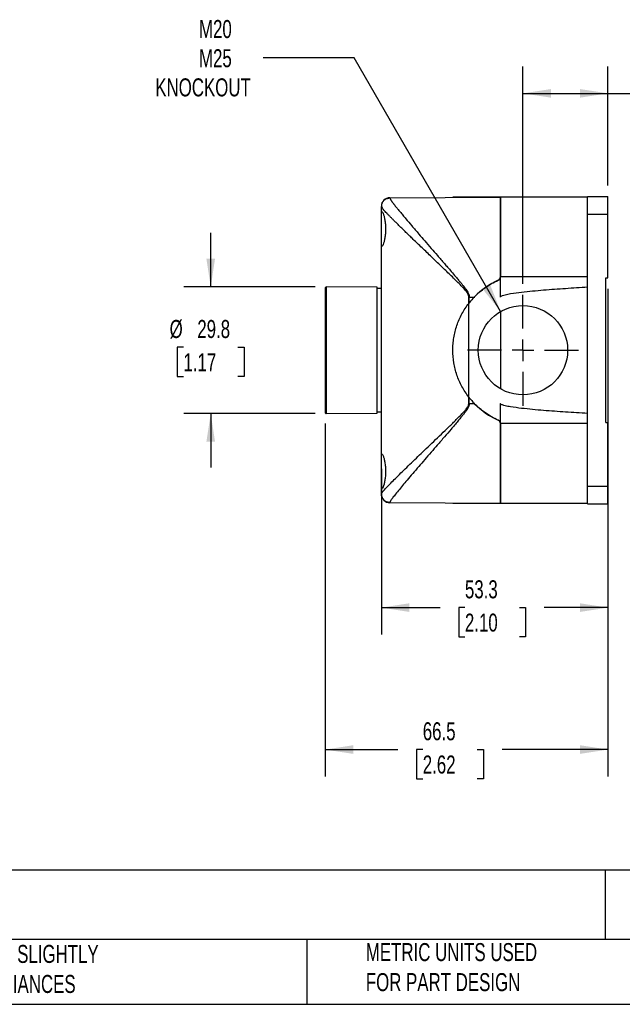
# Model space of a CAD drawing. Header units: millimetres. Extents: x 13 to 546, y 13 to 419.
# Tile 4 of 7: x 174 to 316, y 13 to 244. Entities that reach past the tile are written whole.
import ezdxf

# ---------------------------------------------------------------- set-up
doc = ezdxf.new("R2010")
doc.units = ezdxf.units.MM
doc.header["$LTSCALE"] = 2
doc.linetypes.add('SLD-Center', pattern=[19.05, 15.24, -1.27, 1.27, -1.27])
doc.linetypes.add('SLD-Solid', pattern=[0])
doc.layers.add('CENTER', color=40, linetype='SLD-Center')
doc.layers.add('DIMENSIONS', color=140, linetype='SLD-Solid', lineweight=25)
doc.layers.add('TEXT', color=140, linetype='SLD-Solid', lineweight=25)
doc.styles.add('SLDTEXTSTYLE0', font='TXT', dxfattribs={"width": 0.7})
doc.dimstyles.new('SLDDIMSTYLE0', dxfattribs={"dimtxt": 4.316016, "dimasz": 6.604, "dimexe": 0, "dimexo": 0.0625, "dimgap": 1.079004, "dimtad": 0, "dimtih": 1, "dimtoh": 1, "dimrnd": 1e-09, "dimzin": 4, "dimdsep": 46, "dimtxsty": 'SLDTEXTSTYLE0', "dimsah": 1, "dimcen": 0.09, "dimadec": 0, "dimazin": 1, "dimtfac": 1, "dimtofl": 0, "dimtmove": 0, "dimatfit": 3, "dimfxl": 0, "dimfrac": 2, "dimtolj": 1, "dimtzin": 12, "dimarcsym": 0})
doc.dimstyles.new('SLDDIMSTYLE1', dxfattribs={"dimtxt": 4.316016, "dimasz": 6.604, "dimexe": 0, "dimexo": 0.0625, "dimgap": 1.079004, "dimtad": 0, "dimtih": 1, "dimtoh": 1, "dimrnd": 1e-09, "dimzin": 12, "dimdsep": 46, "dimtxsty": 'SLDTEXTSTYLE0', "dimsah": 1, "dimcen": 0.09, "dimadec": 0, "dimazin": 3, "dimtfac": 1, "dimtofl": 0, "dimtmove": 0, "dimatfit": 3, "dimfxl": 0, "dimfrac": 2, "dimtolj": 1, "dimtzin": 12, "dimarcsym": 0})
doc.dimstyles.new('SLDDIMSTYLE2', dxfattribs={"dimtxt": 4.316016, "dimasz": 6.604, "dimexe": 0, "dimexo": 0.0625, "dimgap": 1.079004, "dimtad": 0, "dimtih": 1, "dimtoh": 1, "dimrnd": 1e-09, "dimzin": 12, "dimdsep": 46, "dimtxsty": 'SLDTEXTSTYLE0', "dimsah": 1, "dimcen": 0, "dimadec": 0, "dimazin": 3, "dimtfac": 1, "dimtofl": 0, "dimtmove": 0, "dimatfit": 3, "dimfxl": 0, "dimfrac": 2, "dimtolj": 1, "dimtzin": 12, "dimarcsym": 0})
doc.dimstyles.new('SLDDIMSTYLE3', dxfattribs={"dimtxt": 4.316016, "dimasz": 6.604, "dimexe": 0, "dimexo": 0.0625, "dimgap": 1.079004, "dimtad": 0, "dimtih": 1, "dimtoh": 1, "dimrnd": 1e-09, "dimzin": 12, "dimdsep": 46, "dimtxsty": 'SLDTEXTSTYLE0', "dimsah": 1, "dimcen": 0.09, "dimadec": 0, "dimazin": 3, "dimtfac": 1, "dimtmove": 0, "dimatfit": 0, "dimfxl": 0, "dimfrac": 2, "dimtolj": 1, "dimtzin": 12, "dimarcsym": 0})

# ---------------------------------------------------------------- blocks, each defined once
blk = doc.blocks.new('_D_2')
at = {"layer": 'DIMENSIONS'}
for p, q in [((252.47, 235.21), (231.08, 235.21)), ((286.91, 175.56), (252.47, 235.21))]:
    blk.add_line(p, q, dxfattribs=at)
blk.add_solid([(286.91, 175.56), (284.49, 181.79), (282.73, 180.78)], dxfattribs=at)
at = {"layer": 'DIMENSIONS', "char_height": 4.233, "attachment_point": 1, "style": 'SLDTEXTSTYLE0'}
for s, insert in [('M20', (215.97, 244.1)), ('M25', (215.97, 237.24)), ('KNOCKOUT', (205.69, 230.38))]:
    blk.add_mtext(s, dxfattribs=dict(at, insert=insert))
blk = doc.blocks.new('_D_3')
at = {"layer": 'DIMENSIONS'}
for p, q in [((292.16, 182.05), (292.16, 233.21)), ((312.16, 205.16), (312.16, 233.21)), ((292.16, 226.86), (312.16, 226.86)), ((312.16, 226.86), (322.22, 226.86)), ((328.07, 226.86), (326.62, 226.86)), ((326.62, 226.86), (326.62, 220)), ((340.89, 226.86), (342.34, 226.86)), ((342.34, 226.86), (342.34, 220)), ((326.62, 220), (328.07, 220)), ((342.34, 220), (340.89, 220))]:
    blk.add_line(p, q, dxfattribs=at)
for points in [[(292.16, 226.86), (298.76, 225.84), (298.76, 227.87)], [(312.16, 226.86), (305.55, 227.87), (305.55, 225.84)]]:
    blk.add_solid(points, dxfattribs=at)
at = {"layer": 'DIMENSIONS', "char_height": 4.233, "attachment_point": 1, "style": 'SLDTEXTSTYLE0'}
for s, insert in [('20.0', (328.07, 233.28)), ('0.79', (328.07, 225.45))]:
    blk.add_mtext(s, dxfattribs=dict(at, insert=insert))
blk = doc.blocks.new('_D_4')
at = {"layer": 'DIMENSIONS'}
for p, q in [((312.16, 180.93), (312.16, 99.61)), ((258.86, 138.62), (258.86, 99.61)), ((258.86, 105.96), (272.66, 105.96)), ((278.51, 105.96), (277.06, 105.96)), ((277.06, 105.96), (277.06, 99.1)), ((291.33, 105.96), (292.78, 105.96)), ((292.78, 105.96), (292.78, 99.1)), ((312.16, 105.96), (297.18, 105.96)), ((277.06, 99.1), (278.51, 99.1)), ((292.78, 99.1), (291.33, 99.1))]:
    blk.add_line(p, q, dxfattribs=at)
for points in [[(258.86, 105.96), (265.46, 104.94), (265.46, 106.98)], [(312.16, 105.96), (305.55, 106.98), (305.55, 104.94)]]:
    blk.add_solid(points, dxfattribs=at)
at = {"layer": 'DIMENSIONS', "char_height": 4.233, "attachment_point": 1, "style": 'SLDTEXTSTYLE0'}
for s, insert in [('53.3', (278.51, 112.38)), ('2.10', (278.51, 104.56))]:
    blk.add_mtext(s, dxfattribs=dict(at, insert=insert))
blk = doc.blocks.new('_D_5')
at = {"layer": 'DIMENSIONS'}
for p, q in [((245.66, 149.23), (245.66, 66.24)), ((312.16, 127.78), (312.16, 66.24)), ((245.66, 72.59), (262.75, 72.59)), ((268.6, 72.59), (267.15, 72.59)), ((267.15, 72.59), (267.15, 65.73)), ((281.43, 72.59), (282.88, 72.59)), ((282.88, 72.59), (282.88, 65.73)), ((312.16, 72.59), (287.27, 72.59)), ((267.15, 65.73), (268.6, 65.73)), ((282.88, 65.73), (281.43, 65.73))]:
    blk.add_line(p, q, dxfattribs=at)
for points in [[(245.66, 72.59), (252.26, 71.57), (252.26, 73.61)], [(312.16, 72.59), (305.55, 73.61), (305.55, 71.57)]]:
    blk.add_solid(points, dxfattribs=at)
at = {"layer": 'DIMENSIONS', "char_height": 4.233, "attachment_point": 1, "style": 'SLDTEXTSTYLE0'}
for s, insert in [('66.5', (268.6, 79.01)), ('2.62', (268.6, 71.19))]:
    blk.add_mtext(s, dxfattribs=dict(at, insert=insert))
blk = doc.blocks.new('_D_6')
at = {"layer": 'DIMENSIONS'}
for p, q in [((218.73, 181.37), (218.73, 194.07)), ((243.32, 181.37), (212.38, 181.37)), ((212.32, 167.16), (210.87, 167.16)), ((210.87, 167.16), (210.87, 160.3)), ((225.14, 167.16), (226.59, 167.16)), ((226.59, 167.16), (226.59, 160.3)), ((210.87, 160.3), (212.32, 160.3)), ((226.59, 160.3), (225.14, 160.3)), ((243.32, 151.57), (212.38, 151.57)), ((218.73, 151.57), (218.73, 138.87))]:
    blk.add_line(p, q, dxfattribs=at)
for points in [[(218.73, 181.37), (219.74, 187.97), (217.71, 187.97)], [(218.73, 151.57), (217.71, 144.97), (219.74, 144.97)]]:
    blk.add_solid(points, dxfattribs=at)
at = {"layer": 'DIMENSIONS', "char_height": 4.233, "attachment_point": 1, "style": 'SLDTEXTSTYLE0'}
for s, insert in [('%%c', (209.06, 173.58)), ('29.8', (215.57, 173.58)), ('1.17', (212.32, 165.76))]:
    blk.add_mtext(s, dxfattribs=dict(at, insert=insert))
blk = doc.blocks.new('SW_CENTERMARKSYMBOL_8')
at = {"layer": 'CENTER', "color": 0}
for p, q in [((0, 5.08), (0, 13.04)), ((0, 0), (0, 2.54)), ((-5.08, 0), (-13.04, 0)), ((0, 0), (-2.54, 0)), ((0, 0), (0, -2.54)), ((0, 0), (2.54, 0)), ((5.08, 0), (13.04, 0)), ((0, -5.08), (0, -13.04))]:
    blk.add_line(p, q, dxfattribs=at)

msp = doc.modelspace()

# ---------------------------------------------------------------- linework, layer by layer
for p, q in [((260.847, 202.32), (286.859, 202.471)), ((260.847, 202.262), (260.847, 202.32)), ((275.659, 202.471), (275.659, 202.406)), ((286.325, 202.471), (275.659, 202.471)), ((286.859, 202.471), (286.325, 202.471)), ((286.325, 202.471), (286.325, 202.468)), ((307.359, 202.471), (286.859, 202.471)), ((286.859, 202.471), (286.859, 183.732)), ((286.859, 183.732), (286.859, 202.471)), ((307.359, 202.618), (312.159, 202.618)), ((307.359, 198.418), (307.359, 202.618)), ((312.159, 198.418), (312.159, 202.618)), ((258.859, 198.157), (258.859, 200.267)), ((258.859, 191.786), (258.859, 198.157)), ((307.359, 198.418), (312.159, 198.418)), ((307.359, 181.342), (307.359, 198.418)), ((312.159, 183.471), (312.159, 198.418)), ((258.859, 141.157), (258.859, 191.786)), ((286.859, 178.971), (286.859, 183.732)), ((307.359, 183.732), (286.859, 183.732)), ((311.659, 183.471), (312.159, 183.471)), ((311.659, 149.471), (311.659, 183.471)), ((245.859, 181.369), (245.659, 181.171)), ((245.659, 181.171), (245.659, 151.771)), ((257.859, 181.265), (245.859, 181.369)), ((245.859, 181.369), (245.859, 151.573)), ((257.859, 151.678), (257.859, 181.265)), ((258.859, 180.971), (257.859, 180.971)), ((307.359, 151.601), (307.359, 181.342)), ((279.425, 177.489), (279.425, 178.971)), ((279.544, 178.971), (279.425, 178.971)), ((279.544, 178.971), (280.707, 178.971)), ((279.544, 177.641), (279.544, 178.971)), ((280.707, 178.971), (280.859, 178.971)), ((280.783, 179.05), (280.859, 178.971)), ((279.425, 155.453), (279.425, 177.489)), ((286.859, 175.535), (286.859, 157.407)), ((279.425, 153.971), (279.425, 155.453)), ((279.544, 153.971), (279.544, 155.302)), ((279.425, 153.971), (279.544, 153.971)), ((279.544, 153.971), (280.707, 153.971)), ((280.859, 153.971), (280.707, 153.971)), ((280.859, 153.971), (280.783, 153.893)), ((286.859, 149.211), (286.859, 153.971)), ((245.659, 151.771), (245.859, 151.573)), ((245.859, 151.573), (257.859, 151.678)), ((257.859, 151.971), (258.859, 151.971)), ((307.359, 134.524), (307.359, 151.601)), ((307.359, 149.211), (286.859, 149.211)), ((286.859, 149.211), (286.859, 130.471)), ((286.859, 130.471), (286.859, 149.211)), ((311.659, 149.471), (312.159, 149.471)), ((312.159, 134.524), (312.159, 149.471)), ((258.859, 134.786), (258.859, 141.157)), ((258.859, 132.675), (258.859, 134.786)), ((307.359, 134.524), (312.159, 134.524)), ((307.359, 130.324), (307.359, 134.524)), ((312.159, 130.324), (312.159, 134.524)), ((260.847, 130.623), (260.847, 130.68)), ((286.859, 130.471), (260.847, 130.623)), ((275.659, 130.536), (275.659, 130.471)), ((286.325, 130.471), (275.659, 130.471)), ((286.325, 130.474), (286.325, 130.471)), ((286.859, 130.471), (286.325, 130.471)), ((307.359, 130.471), (286.859, 130.471)), ((307.359, 130.324), (312.159, 130.324))]:
    msp.add_line(p, q)
msp.add_circle((292.159, 166.471), 10.5)
for centre, radius, start, end in [((260.859, 200.32), 2, 90.33333, 180), ((293.659, 166.471), 18, 114.04208, 135.66953), ((285.959, 183.732), 0.9, 294.04208, 0), ((293.659, 166.471), 18, 136.01704, 141.64448), ((293.659, 166.471), 18, 141.64448, 142.25761), ((293.659, 166.471), 18, 217.74239, 218.35552), ((293.659, 166.471), 18, 218.35552, 223.98296), ((293.659, 166.471), 18, 224.33047, 245.95792), ((285.959, 149.211), 0.9, 0, 65.95792), ((260.859, 132.623), 2, 180, 269.66667)]:
    msp.add_arc(centre, radius, start, end)
for points, knots in [([(258.934, 200.646), (258.952, 200.776), (259.007, 201.164), (259.413, 201.704), (260.063, 202.169), (260.586, 202.231), (260.847, 202.262)], [0, 0, 0, 0, 0.143419, 0.428946, 0.714473, 1, 1, 1, 1]), ([(260.847, 202.262), (260.848, 202.252), (260.849, 202.23), (260.861, 202.189), (260.88, 202.14), (260.906, 202.083), (260.94, 202.018), (260.981, 201.946), (261.03, 201.866), (261.086, 201.777), (261.15, 201.681), (261.221, 201.578), (261.3, 201.466), (261.386, 201.346), (261.48, 201.218), (261.582, 201.083), (261.69, 200.939), (261.807, 200.787), (261.931, 200.628), (262.062, 200.461), (262.302, 200.158), (262.682, 199.686), (263.246, 198.999), (263.886, 198.229), (264.786, 197.16), (266.027, 195.703), (267.528, 193.954), (269.069, 192.171), (270.532, 190.483), (272.086, 188.697), (273.378, 187.21), (274.465, 185.955), (275.36, 184.915), (276.229, 183.896), (276.891, 183.11), (277.359, 182.554), (277.743, 182.083), (278.163, 181.556), (278.539, 181.065), (278.869, 180.605), (279.126, 180.203), (279.298, 179.886), (279.407, 179.64), (279.484, 179.407), (279.534, 179.185), (279.54, 179.041), (279.544, 178.971)], [0, 0, 0, 0, 0.0104363, 0.0208978, 0.0313876, 0.041909, 0.0524653, 0.0630595, 0.0736949, 0.0843745, 0.0951014, 0.1058787, 0.1167094, 0.1275963, 0.1385424, 0.1495506, 0.1606236, 0.1717642, 0.1829752, 0.1942591, 0.2056186, 0.2418948, 0.27925, 0.3177525, 0.3574647, 0.4287469, 0.5052718, 0.5650711, 0.6292074, 0.6877361, 0.752687, 0.7816686, 0.814436, 0.8566383, 0.8822671, 0.8913158, 0.9107891, 0.9274791, 0.9413889, 0.9566354, 0.9694718, 0.9766833, 0.9832849, 0.9893257, 0.9948699, 1, 1, 1, 1]), ([(258.992, 200.007), (258.967, 200.04), (258.872, 200.17), (258.865, 200.226), (258.859, 200.267)], [0, 0, 0, 0, 0.25429117, 1, 1, 1, 1]), ([(258.898, 200.653), (258.894, 200.555), (258.886, 200.358), (258.971, 200.096), (259.013, 199.966)], [0, 0, 0, 0, 0.5022942, 1, 1, 1, 1]), ([(279.425, 178.971), (279.418, 179.065), (279.402, 179.263), (279.298, 179.54), (279.155, 179.812), (278.783, 180.369), (278.095, 181.143), (277.105, 182.17), (276.081, 183.182), (275.033, 184.204), (274.004, 185.199), (272.916, 186.243), (271.796, 187.317), (270.659, 188.406), (269.54, 189.478), (268.443, 190.531), (267.371, 191.558), (266.419, 192.473), (265.576, 193.286), (264.83, 194.007), (264.13, 194.687), (263.451, 195.35), (262.796, 195.993), (262.171, 196.612), (261.601, 197.181), (261.068, 197.719), (260.576, 198.222), (260.134, 198.683), (259.757, 199.087), (259.405, 199.479), (259.13, 199.802), (259.031, 199.949), (258.992, 200.007)], [0, 0, 0, 0, 0.0073411, 0.0155766, 0.0229798, 0.0314742, 0.0681658, 0.1042956, 0.1441349, 0.1823926, 0.2210844, 0.2592008, 0.3046366, 0.3483424, 0.3903269, 0.4359458, 0.4798528, 0.5220668, 0.5565935, 0.5901949, 0.6228852, 0.6546805, 0.6894401, 0.7233161, 0.7563383, 0.7885387, 0.8234014, 0.8575149, 0.8909332, 0.9237136, 0.9698826, 1, 1, 1, 1]), ([(258.859, 198.157), (258.859, 198.394), (258.865, 198.583), (258.889, 198.796), (258.899, 198.856), (258.924, 198.947), (258.94, 198.979), (258.975, 199.018), (258.996, 199.024), (259.042, 199.01), (259.067, 198.99), (259.149, 198.891), (259.212, 198.771), (259.312, 198.526), (259.346, 198.432), (259.414, 198.223), (259.449, 198.107), (259.551, 197.732), (259.615, 197.447), (259.728, 196.805), (259.773, 196.462), (259.821, 195.917), (259.834, 195.728), (259.85, 195.353), (259.854, 195.164), (259.855, 194.786), (259.85, 194.595), (259.834, 194.217), (259.822, 194.032), (259.774, 193.488), (259.727, 193.137), (259.644, 192.661), (259.614, 192.51), (259.55, 192.222), (259.517, 192.086), (259.415, 191.711), (259.346, 191.501), (259.212, 191.17), (259.15, 191.054), (259.067, 190.953), (259.042, 190.933), (258.996, 190.918), (258.976, 190.924), (258.94, 190.962), (258.925, 190.995), (258.899, 191.086), (258.889, 191.145), (258.865, 191.356), (258.859, 191.549), (258.859, 191.786)], [0, 0, 0, 0, 0.0625, 0.0625, 0.09375, 0.09375, 0.125, 0.125, 0.15625, 0.15625, 0.1875, 0.1875, 0.25, 0.25, 0.28125, 0.28125, 0.3125, 0.3125, 0.375, 0.375, 0.4375, 0.4375, 0.46875, 0.46875, 0.5, 0.5, 0.53125, 0.53125, 0.5625, 0.5625, 0.625, 0.625, 0.65625, 0.65625, 0.6875, 0.6875, 0.75, 0.75, 0.8125, 0.8125, 0.84375, 0.84375, 0.875, 0.875, 0.90625, 0.90625, 0.9375, 0.9375, 1, 1, 1, 1]), ([(280.707, 178.971), (281.518, 179.811), (282.393, 180.556), (284.265, 181.868), (285.263, 182.436), (286.325, 182.91)], [0, 0, 0, 0, 0.5, 0.5, 1, 1, 1, 1]), ([(286.325, 182.91), (286.486, 182.981), (286.621, 183.099), (286.808, 183.388), (286.859, 183.559), (286.859, 183.732)], [0, 0, 0, 0, 0.5, 0.5, 1, 1, 1, 1]), ([(286.859, 178.971), (286.859, 179.027), (286.893, 179.075), (286.972, 179.151), (287.018, 179.182), (287.16, 179.263), (287.26, 179.305), (287.565, 179.417), (287.775, 179.475), (288.406, 179.63), (288.831, 179.709), (290.112, 179.926), (290.971, 180.037), (293.549, 180.339), (295.273, 180.495), (298.723, 180.779), (300.449, 180.904), (303.903, 181.135), (305.631, 181.242), (307.359, 181.342)], [0, 0, 0, 0, 0.0078125, 0.0078125, 0.015625, 0.015625, 0.03125, 0.03125, 0.0625, 0.0625, 0.125, 0.125, 0.25, 0.25, 0.5, 0.5, 0.75, 0.75, 1, 1, 1, 1]), ([(279.425, 155.453), (278.814, 156.242), (278.278, 157.07), (277.346, 158.8), (276.95, 159.702), (276.467, 161.115), (276.326, 161.591), (276.085, 162.548), (275.984, 163.03), (275.742, 164.485), (275.659, 165.468), (275.659, 166.962), (275.679, 167.461), (275.761, 168.447), (275.822, 168.936), (276.063, 170.392), (276.304, 171.348), (276.785, 172.759), (276.966, 173.223), (277.361, 174.129), (277.577, 174.572), (278.277, 175.872), (278.814, 176.7), (279.425, 177.489)], [0, 0, 0, 0, 0.125, 0.125, 0.25, 0.25, 0.3125, 0.3125, 0.375, 0.375, 0.5, 0.5, 0.5625, 0.5625, 0.625, 0.625, 0.75, 0.75, 0.8125, 0.8125, 0.875, 0.875, 1, 1, 1, 1]), ([(279.425, 155.453), (278.814, 156.242), (278.278, 157.07), (277.346, 158.8), (276.95, 159.702), (276.467, 161.115), (276.326, 161.591), (276.085, 162.548), (275.984, 163.03), (275.742, 164.485), (275.659, 165.468), (275.659, 166.962), (275.679, 167.461), (275.761, 168.447), (275.822, 168.936), (276.063, 170.392), (276.304, 171.348), (276.785, 172.759), (276.966, 173.223), (277.361, 174.129), (277.577, 174.572), (278.277, 175.872), (278.814, 176.7), (279.425, 177.489)], [0, 0, 0, 0, 0.125, 0.125, 0.25, 0.25, 0.3125, 0.3125, 0.375, 0.375, 0.5, 0.5, 0.5625, 0.5625, 0.625, 0.625, 0.75, 0.75, 0.8125, 0.8125, 0.875, 0.875, 1, 1, 1, 1]), ([(258.859, 132.675), (258.86, 132.685), (258.861, 132.705), (258.874, 132.743), (258.895, 132.788), (258.924, 132.84), (258.961, 132.9), (259.006, 132.966), (259.06, 133.04), (259.122, 133.121), (259.193, 133.208), (259.271, 133.303), (259.358, 133.406), (259.602, 133.686), (260.113, 134.243), (261.038, 135.198), (262.167, 136.329), (263.425, 137.567), (264.832, 138.939), (266.773, 140.817), (269.477, 143.405), (272.336, 146.133), (274.442, 148.167), (275.612, 149.305), (276.519, 150.194), (277.38, 151.055), (278.103, 151.813), (278.619, 152.399), (278.939, 152.807), (279.154, 153.131), (279.283, 153.373), (279.366, 153.589), (279.415, 153.783), (279.422, 153.91), (279.425, 153.971)], [0, 0, 0, 0, 0.010558, 0.0211367, 0.0317389, 0.0423676, 0.0530256, 0.0637158, 0.0744408, 0.0852036, 0.0960068, 0.1068532, 0.1177454, 0.1286861, 0.1910142, 0.2562764, 0.3178415, 0.3823375, 0.4429553, 0.5074365, 0.6256772, 0.7552831, 0.8169214, 0.8488479, 0.8784933, 0.9122224, 0.9398628, 0.9564516, 0.9702874, 0.9783056, 0.9852909, 0.9905819, 0.9954529, 1, 1, 1, 1]), ([(279.544, 153.971), (279.543, 153.932), (279.541, 153.853), (279.525, 153.732), (279.5, 153.607), (279.464, 153.478), (279.419, 153.344), (279.364, 153.207), (279.299, 153.065), (279.224, 152.919), (279.074, 152.656), (278.813, 152.256), (278.433, 151.735), (277.982, 151.158), (277.461, 150.513), (276.811, 149.734), (276.069, 148.858), (275.004, 147.615), (273.649, 146.04), (272.082, 144.236), (270.529, 142.452), (269.07, 140.771), (267.104, 138.503), (264.915, 135.943), (263.087, 133.756), (261.987, 132.395), (261.495, 131.752), (261.241, 131.396), (261.119, 131.218), (261.02, 131.064), (260.943, 130.933), (260.888, 130.825), (260.853, 130.738), (260.849, 130.699), (260.847, 130.68)], [0, 0, 0, 0, 0.002874, 0.0058721, 0.0090122, 0.0123098, 0.0157785, 0.0194298, 0.0232735, 0.0273182, 0.0315711, 0.0456974, 0.0626077, 0.0794395, 0.1000064, 0.1243118, 0.155108, 0.1859247, 0.2475266, 0.3130923, 0.3708939, 0.4350469, 0.4950041, 0.6263997, 0.7451341, 0.8102099, 0.8721414, 0.8907932, 0.9092905, 0.9276484, 0.9458823, 0.9640081, 0.9820419, 1, 1, 1, 1]), ([(286.325, 150.033), (285.263, 150.507), (284.265, 151.074), (282.393, 152.386), (281.518, 153.131), (280.707, 153.971)], [0, 0, 0, 0, 0.5, 0.5, 1, 1, 1, 1]), ([(307.359, 151.601), (305.63, 151.701), (303.902, 151.807), (300.447, 152.039), (298.72, 152.163), (295.269, 152.447), (293.545, 152.604), (290.965, 152.906), (290.106, 153.018), (288.826, 153.234), (288.4, 153.314), (287.77, 153.469), (287.561, 153.527), (287.256, 153.639), (287.156, 153.681), (287.016, 153.762), (286.97, 153.793), (286.892, 153.868), (286.859, 153.916), (286.859, 153.971)], [0, 0, 0, 0, 0.25, 0.25, 0.5, 0.5, 0.75, 0.75, 0.875, 0.875, 0.9375, 0.9375, 0.96875, 0.96875, 0.984375, 0.984375, 0.9921875, 0.9921875, 1, 1, 1, 1]), ([(286.859, 149.211), (286.859, 149.383), (286.809, 149.553), (286.623, 149.843), (286.486, 149.961), (286.325, 150.033)], [0, 0, 0, 0, 0.5, 0.5, 1, 1, 1, 1]), ([(258.859, 141.157), (258.859, 141.394), (258.865, 141.583), (258.889, 141.796), (258.899, 141.856), (258.924, 141.947), (258.94, 141.979), (258.975, 142.018), (258.996, 142.024), (259.042, 142.01), (259.067, 141.99), (259.149, 141.891), (259.212, 141.771), (259.312, 141.526), (259.346, 141.432), (259.414, 141.223), (259.449, 141.107), (259.551, 140.732), (259.615, 140.447), (259.728, 139.805), (259.773, 139.462), (259.821, 138.917), (259.834, 138.728), (259.85, 138.353), (259.854, 138.164), (259.855, 137.786), (259.85, 137.595), (259.834, 137.217), (259.822, 137.032), (259.774, 136.488), (259.727, 136.137), (259.644, 135.661), (259.614, 135.51), (259.55, 135.222), (259.517, 135.086), (259.415, 134.711), (259.346, 134.501), (259.212, 134.17), (259.15, 134.054), (259.067, 133.953), (259.042, 133.933), (258.996, 133.918), (258.976, 133.924), (258.94, 133.962), (258.925, 133.995), (258.899, 134.086), (258.889, 134.145), (258.865, 134.356), (258.859, 134.549), (258.859, 134.786)], [0, 0, 0, 0, 0.0625, 0.0625, 0.09375, 0.09375, 0.125, 0.125, 0.15625, 0.15625, 0.1875, 0.1875, 0.25, 0.25, 0.28125, 0.28125, 0.3125, 0.3125, 0.375, 0.375, 0.4375, 0.4375, 0.46875, 0.46875, 0.5, 0.5, 0.53125, 0.53125, 0.5625, 0.5625, 0.625, 0.625, 0.65625, 0.65625, 0.6875, 0.6875, 0.75, 0.75, 0.8125, 0.8125, 0.84375, 0.84375, 0.875, 0.875, 0.90625, 0.90625, 0.9375, 0.9375, 1, 1, 1, 1]), ([(260.847, 130.68), (260.319, 130.683), (259.813, 130.895), (259.068, 131.642), (258.859, 132.148), (258.859, 132.675)], [0, 0, 0, 0, 0.5, 0.5, 1, 1, 1, 1])]:
    msp.add_open_spline(points, degree=3, knots=knots)
for points in [[(258.859, 200.32), (258.859, 200.32), (258.859, 200.302), (258.859, 200.267)], [(279.425, 177.489), (279.464, 177.54), (279.504, 177.591), (279.544, 177.641)], [(279.544, 155.302), (279.504, 155.352), (279.464, 155.402), (279.425, 155.453)], [(258.859, 132.675), (258.859, 132.64), (258.859, 132.623), (258.859, 132.623)]]:
    msp.add_open_spline(points, degree=3)
at = {"layer": 'TEXT'}
for p, q in [((546.1, 44.252), (12.7, 44.252)), ((311.518, 44.252), (311.518, 27.94)), ((546.1, 27.94), (12.7, 27.94)), ((241.293, 27.94), (241.293, 12.7)), ((12.7, 12.7), (546.1, 12.7))]:
    msp.add_line(p, q, dxfattribs=at)

# ---------------------------------------------------------------- block references
at = {"layer": 'CENTER'}
msp.add_blockref('SW_CENTERMARKSYMBOL_8', (292.159, 166.471), dxfattribs=at)

# ---------------------------------------------------------------- texts
at = {"layer": 'TEXT', "char_height": 4.23333, "attachment_point": 1, "style": 'SLDTEXTSTYLE0'}
for s, insert in [("PART DIMENSIONS MAY DIFFER SLIGHTLY ^JDUE TO MANUFACTURER'S VARIANCES", (110.239, 26.661)), ('METRIC UNITS USED ^JFOR PART DESIGN', (255.209, 27.091))]:
    msp.add_mtext(s, dxfattribs=dict(at, insert=insert))

# ---------------------------------------------------------------- dimensions: what is measured, and where the dimension line sits
at = {"layer": 'DIMENSIONS'}
dim = msp.add_diameter_dim_2p(p1=(297.409, 157.378), p2=(286.909, 175.564), text='M20\\PM25\\PKNOCKOUT', dimstyle='SLDDIMSTYLE2', override={"dimpost": '<>'}, dxfattribs=at)
dim.commit()
dim.dimension.update_dxf_attribs({"geometry": '_D_2', "text_midpoint": (221.935, 235.214), "dimtype": 163})
for base, p1, p2, dimstyle, picture, middle in [((292.159, 226.857), (312.159, 202.618), (292.159, 179.511), 'SLDDIMSTYLE0', '_D_3', (334.479, 226.857)), ((258.859, 105.96), (312.159, 183.471), (258.859, 141.157), 'SLDDIMSTYLE1', '_D_4', (284.919, 105.96)), ((312.159, 72.59), (245.659, 151.771), (312.159, 130.324), 'SLDDIMSTYLE1', '_D_5', (275.014, 72.59))]:
    dim = msp.add_linear_dim(base=base, p1=p1, p2=p2, dimstyle=dimstyle, dxfattribs=at)
    dim.commit()
    dim.dimension.update_dxf_attribs({"geometry": picture, "text_midpoint": middle, "dimtype": 160})
dim = msp.add_linear_dim(base=(218.729, 181.369), p1=(245.859, 151.573), p2=(245.859, 181.369), angle=90, text='%%c<>', dimstyle='SLDDIMSTYLE3', dxfattribs=at)
dim.commit()
dim.dimension.update_dxf_attribs({"geometry": '_D_6', "text_midpoint": (218.729, 167.161), "dimtype": 160})

doc.saveas('drawing.dxf')
